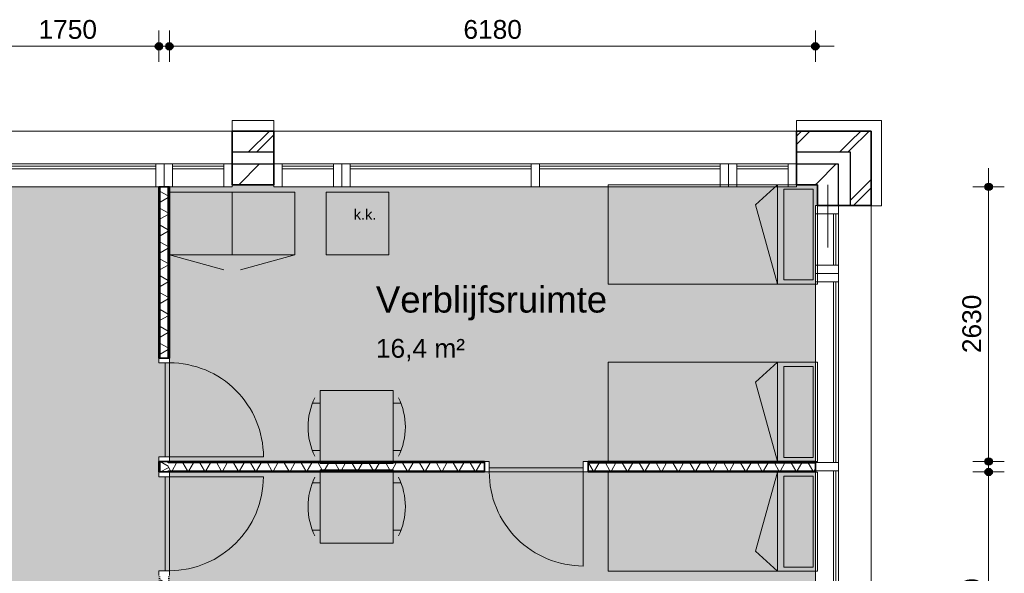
# Model space of a CAD drawing. Header units: millimetres. Extents: x 76115 to 117635, y -12665 to 37646.
# Tile 52 of 52: x 108216 to 117635, y 32346 to 37646. Entities that reach past the tile are written whole.
import ezdxf

# ---------------------------------------------------------------- set-up
doc = ezdxf.new("R2010")
doc.units = ezdxf.units.MM
doc.linetypes.add('Hidden', pattern=[4, 2, -2])
for name, color, linetype, lineweight in [('A-ANNO-DIMS', 211, 'Continuous', 9), ('A-ANNO-DIMS-100', 211, 'Continuous', 9), ('A-AREA-IDEN', 2, 'Continuous', 13), ('A-AREA-PATT', 32, 'Continuous', 9), ('A-DETL', 90, 'Continuous', 13), ('A-DOOR', 31, 'Continuous', 18), ('A-DOOR-FRAM', 31, 'Continuous', 13), ('A-GLAZ-CURT', 52, 'Continuous', 13), ('A-GLAZ-CWMG', 51, 'Continuous', 13), ('A-WALL', 113, 'Continuous', 18), ('A-WALL-PATT', 111, 'Continuous', 35), ('G-ANNO-TEXT', 231, 'Continuous', 9), ('I-WALL', 2, 'Continuous', 18)]:
    doc.layers.add(name, color=color, linetype=linetype, lineweight=lineweight)
doc.styles.add('Arial', font='arial.ttf', dxfattribs={"height": 180})
doc.styles.add('Arial_1', font='arial.ttf', dxfattribs={"height": 250})
doc.styles.add('Arial_2', font='arial.ttf', dxfattribs={"height": 100})
doc.dimstyles.new('1_8mm', dxfattribs={"dimscale": 304.8, "dimtxt": 183.646692, "dimasz": 0.918635, "dimexe": 0.492126, "dimexo": 0.0625, "dimgap": 0.059055, "dimtad": 1, "dimdec": 0, "dimrnd": 5, "dimzin": 0, "dimdsep": 46, "dimtxsty": 'Arial', "dimblk1": 'DOTSMALL', "dimblk2": 'DOTSMALL', "dimsah": 1, "dimcen": 0.09, "dimdle": 0.590551, "dimazin": 0, "dimtfac": 1, "dimtdec": 4, "dimtix": 1, "dimtmove": 0, "dimatfit": 3, "dimfxl": 0.492126, "dimfxlon": 1, "dimtvp": 1, "dimtolj": 1, "dimtzin": 0, "dimlwd": 13, "dimlwe": 13, "dimarcsym": 2})
pattern_1 = [(45, (0, 0), (-282.8427, 282.8427), []), (45, (0, 80), (-282.8427, 282.8427), [])]
pattern_2 = [(180, (109647.8, 25281.3), (3e-13, -200), []), (180, (109647.8, 25297.3), (3e-13, -200), []), (180, (109647.8, 25313.3), (3e-13, -200), []), (180, (109647.8, 25329.3), (3e-13, -200), [])]
pattern_3 = [(90, (112737.78, 33315.7), (-200, -7e-13), []), (90, (112753.78, 33315.7), (-200, -7e-13), []), (90, (112769.78, 33315.7), (-200, -7e-13), []), (90, (112785.78, 33315.7), (-200, -7e-13), [])]

# ---------------------------------------------------------------- blocks, each defined once
blk = doc.blocks.new('System Panel - glas_offset-35-7501420-plot_01')
at = {"layer": 'A-GLAZ-CURT'}
for p, q in [((865, 47.5), (-865, 47.5)), ((-865, 47.5), (-865, 22.5)), ((-865, 22.5), (865, 22.5)), ((865, 22.5), (865, 47.5))]:
    blk.add_line(p, q, dxfattribs=at)
blk = doc.blocks.new('Rectangular Mullion - 80x220-7501414-plot_01')
at = {"layer": 'A-GLAZ-CWMG'}
for p, q in [((86187.7, 36265.8), (87917.7, 36265.8)), ((86197.7, 36045.8), (87917.7, 36045.8))]:
    blk.add_line(p, q, dxfattribs=at)
blk = doc.blocks.new('Rectangular Mullion - 80x220-7501422-plot_01')
at = {"layer": 'A-GLAZ-CWMG'}
for p, q in [((0, 0), (-80, 0)), ((-80, 0), (-80, -220)), ((0, -220), (0, 0)), ((-80, -220), (0, -220))]:
    blk.add_line(p, q, dxfattribs=at)
blk = doc.blocks.new('System Panel - glas_offset-35-7501423-plot_01')
at = {"layer": 'A-GLAZ-CURT'}
for p, q in [((245, 47.5), (-245, 47.5)), ((-245, 47.5), (-245, 22.5)), ((-245, 22.5), (245, 22.5)), ((245, 22.5), (245, 47.5))]:
    blk.add_line(p, q, dxfattribs=at)
blk = doc.blocks.new('Rectangular Mullion - 80x220-7501419-plot_01')
at = {"layer": 'A-GLAZ-CWMG'}
for p, q in [((83727.6, 36265.8), (84217.7, 36265.8)), ((83727.6, 36045.8), (84217.7, 36045.8))]:
    blk.add_line(p, q, dxfattribs=at)
blk = doc.blocks.new('Rectangular Mullion - 80x220-7501424-plot_01')
at = {"layer": 'A-GLAZ-CWMG'}
for p, q in [((-80, 0), (0, 0)), ((-80, -220), (-80, 0)), ((0, 0), (0, -220)), ((0, -220), (-80, -220))]:
    blk.add_line(p, q, dxfattribs=at)
blk = doc.blocks.new('Rectangular Mullion - 80x220-7501425-plot_01')
at = {"layer": 'A-GLAZ-CWMG'}
for p, q in [((0, 0), (-80, 0)), ((-80, 0), (-80, -220)), ((0, -220), (0, 0)), ((-80, -220), (0, -220))]:
    blk.add_line(p, q, dxfattribs=at)
blk = doc.blocks.new('Rectangular Mullion - 80x220-V1-plot_01')
at = {"layer": 'A-GLAZ-CWMG'}
for p, q in [((80787.6, 36265.8), (82517.6, 36265.8)), ((80787.6, 36045.8), (82517.6, 36045.8))]:
    blk.add_line(p, q, dxfattribs=at)
blk = doc.blocks.new('Rectangular Mullion - 80x220-7501421-plot_01')
at = {"layer": 'A-GLAZ-CWMG'}
for p, q in [((-80, 0), (0, 0)), ((-80, -220), (-80, 0)), ((0, 0), (0, -220)), ((0, -220), (-80, -220))]:
    blk.add_line(p, q, dxfattribs=at)
blk = doc.blocks.new('Rectangular Mullion - 80x220-V2-plot_01')
at = {"layer": 'A-GLAZ-CWMG'}
for p, q in [((78977.6, 36265.8), (80707.6, 36265.8)), ((78977.6, 36045.8), (80707.6, 36045.8))]:
    blk.add_line(p, q, dxfattribs=at)
blk = doc.blocks.new('Rectangular Mullion - 80x220-7501417-plot_01')
at = {"layer": 'A-GLAZ-CWMG'}
for p, q in [((-40, 0), (40, 0)), ((-40, -220), (-40, 0)), ((40, 0), (40, -220)), ((40, -220), (-40, -220))]:
    blk.add_line(p, q, dxfattribs=at)
blk = doc.blocks.new('Rectangular Mullion - 80x220-7501416-plot_01')
at = {"layer": 'A-GLAZ-CWMG'}
for p, q in [((84377.7, 36265.8), (86107.7, 36265.8)), ((84377.7, 36045.8), (86097.7, 36045.8))]:
    blk.add_line(p, q, dxfattribs=at)
blk = doc.blocks.new('200_32_ISR_deur_binnen - dagmaat 0900x2300-7594412-plot_01')
at = {"layer": 'A-DOOR', "lineweight": 13}
blk.add_hatch(color=256, dxfattribs=at).paths.add_polyline_path([(-450, 10), (450, 10), (450, 50), (-450, 50)])
for p, q in [((-450, 50), (-450, 950)), ((-450, 50), (450, 50)), ((-450, 50), (-450, 10)), ((450, 50), (-450, 50)), ((-450, 10), (450, 10)), ((450, 10), (450, 50))]:
    blk.add_line(p, q, dxfattribs=at)
at = {"layer": 'A-DOOR', "linetype": 'Hidden', "lineweight": 13}
blk.add_line((-450, 10), (450, 10), dxfattribs=at)
at = {"layer": 'A-DOOR', "lineweight": 13}
blk.add_arc((-450, 50), 900, 360, 90, dxfattribs=at)
at = {"layer": 'A-DOOR-FRAM'}
for p, q in [((-450, 50), (-495, 50)), ((-450, -50), (-450, 50)), ((495, 50), (450, 50)), ((450, 50), (450, -50)), ((-495, -50), (-450, -50)), ((450, -50), (495, -50))]:
    blk.add_line(p, q, dxfattribs=at)
blk = doc.blocks.new('200_32_ISR_deur_binnen - dagmaat 0900x2300-7594411-plot_01')
at = {"layer": 'A-DOOR', "lineweight": 13}
blk.add_hatch(color=256, dxfattribs=at).paths.add_polyline_path([(450, -10), (-450, -10), (-450, -50), (450, -50)])
at = {"layer": 'A-DOOR', "linetype": 'Hidden', "lineweight": 13}
blk.add_line((-450, -10), (450, -10), dxfattribs=at)
at = {"layer": 'A-DOOR', "lineweight": 13}
for p, q in [((-450, -10), (450, -10)), ((-450, -50), (-450, -10)), ((-450, -50), (-450, -950)), ((-450, -50), (450, -50)), ((450, -50), (-450, -50)), ((450, -10), (450, -50))]:
    blk.add_line(p, q, dxfattribs=at)
blk.add_arc((-450, -50), 900, 270, 0, dxfattribs=at)
at = {"layer": 'A-DOOR-FRAM'}
for p, q in [((-495, 50), (-450, 50)), ((-450, 50), (-450, -50)), ((450, -50), (450, 50)), ((450, 50), (495, 50)), ((-450, -50), (-495, -50)), ((495, -50), (450, -50))]:
    blk.add_line(p, q, dxfattribs=at)
blk = doc.blocks.new('DIMBLOCK11-plot_01')
at = {"layer": 'A-ANNO-DIMS-100', "lineweight": 25}
h = blk.add_hatch(color=256, dxfattribs=at)
edge = h.paths.add_edge_path()
edge.add_arc((117485.4, 33315.7), 35, 0, 360)
h = blk.add_hatch(color=256, dxfattribs=at)
edge = h.paths.add_edge_path()
edge.add_arc((117485.4, 30715.7), 35, 0, 360)
at = {"layer": 'A-ANNO-DIMS-100', "lineweight": 13}
for p, q in [((117485.4, 33495.7), (117485.4, 30535.7)), ((117485.4, 33315.7), (117335.4, 33315.7)), ((117485.4, 33315.7), (117635.4, 33315.7)), ((117485.4, 30715.7), (117335.4, 30715.7)), ((117485.4, 30715.7), (117635.4, 30715.7))]:
    blk.add_line(p, q, dxfattribs=at)
at = {"layer": 'A-ANNO-DIMS-100', "lineweight": 25}
for centre in [(117485.4, 33315.7), (117485.4, 30715.7)]:
    blk.add_circle(centre, 35, dxfattribs=at)
at = {"layer": 'A-ANNO-DIMS-100', "color": 0, "lineweight": 13, "insert": (117233.7, 31738.8), "char_height": 180, "width": 664.518, "attachment_point": 1, "rotation": 90, "line_spacing_factor": 0.941778, "style": 'Arial'}
blk.add_mtext('2600', dxfattribs=at)
blk = doc.blocks.new('_DotSmall')
at = {"color": 0, "linetype": 'ByBlock', "const_width": 0.5}
blk.add_lwpolyline([(-0.0625, 0, 1), (0.0625, 0, 1)], format="xyb", close=True, dxfattribs=at)
blk = doc.blocks.new('DIMBLOCK12-plot_01')
at = {"layer": 'A-ANNO-DIMS-100', "lineweight": 25}
h = blk.add_hatch(color=256, dxfattribs=at)
edge = h.paths.add_edge_path()
edge.add_arc((117485.4, 36045.8), 35, 0, 360)
h = blk.add_hatch(color=256, dxfattribs=at)
edge = h.paths.add_edge_path()
edge.add_arc((117485.4, 33415.7), 35, 0, 360)
at = {"layer": 'A-ANNO-DIMS-100', "lineweight": 13}
for p, q in [((117485.4, 33235.7), (117485.4, 36225.8)), ((117485.4, 36045.8), (117335.4, 36045.8)), ((117485.4, 36045.8), (117635.4, 36045.8)), ((117485.4, 33415.7), (117335.4, 33415.7)), ((117485.4, 33415.7), (117635.4, 33415.7))]:
    blk.add_line(p, q, dxfattribs=at)
at = {"layer": 'A-ANNO-DIMS-100', "lineweight": 25}
for centre in [(117485.4, 36045.8), (117485.4, 33415.7)]:
    blk.add_circle(centre, 35, dxfattribs=at)
at = {"layer": 'A-ANNO-DIMS-100', "color": 0, "lineweight": 13, "insert": (117233.7, 34453.9), "char_height": 180, "width": 664.518, "attachment_point": 1, "rotation": 90, "line_spacing_factor": 0.941778, "style": 'Arial'}
blk.add_mtext('2630', dxfattribs=at)
blk = doc.blocks.new('DIMBLOCK15-plot_01')
at = {"layer": 'A-ANNO-DIMS-100', "lineweight": 25}
h = blk.add_hatch(color=256, dxfattribs=at)
edge = h.paths.add_edge_path()
edge.add_arc((107797.8, 37391.1), 35, 0, 360)
h = blk.add_hatch(color=256, dxfattribs=at)
edge = h.paths.add_edge_path()
edge.add_arc((109547.8, 37391.1), 35, 0, 360)
at = {"layer": 'A-ANNO-DIMS-100', "lineweight": 13}
for p, q in [((107797.8, 37391.1), (107797.8, 37541.1)), ((109547.8, 37391.1), (109547.8, 37541.1)), ((107617.8, 37391.1), (109727.8, 37391.1)), ((107797.8, 37391.1), (107797.8, 37241.1)), ((109547.8, 37391.1), (109547.8, 37241.1))]:
    blk.add_line(p, q, dxfattribs=at)
at = {"layer": 'A-ANNO-DIMS-100', "lineweight": 25}
for centre in [(107797.8, 37391.1), (109547.8, 37391.1)]:
    blk.add_circle(centre, 35, dxfattribs=at)
at = {"layer": 'A-ANNO-DIMS-100', "color": 0, "lineweight": 13, "insert": (108395.9, 37642.8), "char_height": 180, "width": 664.518, "attachment_point": 1, "line_spacing_factor": 0.941778, "style": 'Arial'}
blk.add_mtext('1750', dxfattribs=at)
blk = doc.blocks.new('DIMBLOCK16-plot_01')
at = {"layer": 'A-ANNO-DIMS-100', "lineweight": 25}
h = blk.add_hatch(color=256, dxfattribs=at)
edge = h.paths.add_edge_path()
edge.add_arc((109647.8, 37391.1), 35, 0, 360)
h = blk.add_hatch(color=256, dxfattribs=at)
edge = h.paths.add_edge_path()
edge.add_arc((115827.7, 37391.1), 35, 0, 360)
at = {"layer": 'A-ANNO-DIMS-100', "lineweight": 13}
for p, q in [((109647.8, 37391.1), (109647.8, 37541.1)), ((115827.7, 37391.1), (115827.7, 37541.1)), ((109467.8, 37391.1), (116007.7, 37391.1)), ((109647.8, 37391.1), (109647.8, 37241.1)), ((115827.7, 37391.1), (115827.7, 37241.1))]:
    blk.add_line(p, q, dxfattribs=at)
at = {"layer": 'A-ANNO-DIMS-100', "lineweight": 25}
for centre in [(109647.8, 37391.1), (115827.7, 37391.1)]:
    blk.add_circle(centre, 35, dxfattribs=at)
at = {"layer": 'A-ANNO-DIMS-100', "color": 0, "lineweight": 13, "insert": (112460.9, 37642.8), "char_height": 180, "width": 664.518, "attachment_point": 1, "line_spacing_factor": 0.941778, "style": 'Arial'}
blk.add_mtext('6180', dxfattribs=at)

msp = doc.modelspace()

# ---------------------------------------------------------------- hatches: boundary and pattern name
at = {"layer": 'A-AREA-PATT'}
h = msp.add_hatch(color=9, dxfattribs=at)
h.paths.add_polyline_path([(104851.7, 3666.6), (104996.7, 3666.6), (104996.7, 5370.5), (105046.7, 5370.5), (105046.7, 6270.5), (104996.7, 6270.5), (104996.7, 6460.5), (105046.7, 6460.5), (105046.7, 7360.5), (104996.7, 7360.5), (104996.7, 10770.6), (105046.7, 10770.6), (105046.7, 11670.6), (104996.7, 11670.6), (104996.7, 11860.6), (105046.7, 11860.6), (105046.7, 12760.6), (104996.7, 12760.6), (104996.7, 14516.8), (109547.8, 14516.8), (109547.8, 16170.6), (109597.8, 16170.6), (109597.8, 17070.6), (109547.8, 17070.6), (109547.8, 17260.6), (109597.8, 17260.6), (109597.8, 18160.6), (109547.8, 18160.6), (109547.8, 21570.6), (109597.8, 21570.6), (109597.8, 22470.6), (109547.8, 22470.6), (109547.8, 22660.6), (109597.8, 22660.6), (109597.8, 23560.6), (109547.8, 23560.6), (109547.8, 26970.7), (109597.8, 26970.7), (109597.8, 27870.7), (109547.8, 27870.7), (109547.8, 28060.7), (109597.8, 28060.7), (109597.8, 28960.7), (109547.8, 28960.7), (109547.8, 32370.7), (109597.8, 32370.7), (109597.8, 33270.7), (109547.8, 33270.7), (109547.8, 33460.7), (109597.8, 33460.7), (109597.8, 34360.7), (109547.8, 34360.7), (109547.8, 36045.8), (107797.8, 36045.8), (107797.8, 30115.8), (106042.8, 30115.8), (106042.8, 30165.8), (105142.8, 30165.8), (105142.8, 30115.8), (104952.8, 30115.8), (104952.8, 30165.8), (104052.8, 30165.8), (104052.8, 30115.8), (100642.7, 30115.8), (100642.7, 30165.8), (99742.7, 30165.8), (99742.7, 30115.8), (99552.7, 30115.8), (99552.7, 30165.8), (98652.7, 30165.8), (98652.7, 30115.8), (95242.7, 30115.8), (95242.7, 30165.8), (94342.7, 30165.8), (94342.7, 30115.8), (94152.7, 30115.8), (94152.7, 30165.8), (93252.7, 30165.8), (93252.7, 30115.8), (89842.7, 30115.8), (89842.7, 30165.8), (88942.7, 30165.8), (88942.7, 30115.8), (88752.7, 30115.8), (88752.7, 30165.8), (87852.7, 30165.8), (87852.7, 30115.8), (86097.7, 30115.8), (86097.7, 36045.8), (84347.7, 36045.8), (84347.7, 34360.8), (84297.7, 34360.8), (84297.7, 33460.8), (84347.7, 33460.8), (84347.7, 33270.8), (84297.7, 33270.8), (84297.7, 32370.8), (84347.7, 32370.8), (84347.7, 28960.8), (84297.7, 28960.8), (84297.7, 28060.8), (84347.7, 28060.8), (84347.7, 27870.8), (84297.7, 27870.8), (84297.7, 26970.8), (84347.7, 26970.8), (84347.7, 23560.7), (84297.7, 23560.7), (84297.7, 22660.7), (84347.7, 22660.7), (84347.7, 22470.7), (84297.7, 22470.7), (84297.7, 21570.7), (84347.7, 21570.7), (84347.7, 18160.7), (84297.7, 18160.7), (84297.7, 17260.7), (84347.7, 17260.7), (84347.7, 17070.7), (84297.7, 17070.7), (84297.7, 16170.7), (84347.7, 16170.7), (84347.7, 12760.7), (84297.7, 12760.7), (84297.7, 11860.7), (84347.7, 11860.7), (84347.7, 11670.7), (84297.7, 11670.7), (84297.7, 10770.7), (84347.7, 10770.7), (84347.7, 7360.6), (84297.7, 7360.6), (84297.7, 6460.6), (84347.7, 6460.6), (84347.7, 6270.6), (84297.7, 6270.6), (84297.7, 5370.6), (84347.7, 5370.6), (84347.7, 3685.6), (86107.7, 3685.6), (86107.7, 5265.6), (86157.7, 5265.6), (86157.7, 6165.6), (86107.7, 6165.6), (86107.7, 6265.6), (85847.4, 6265.6), (85847.4, 14015.7), (94347.7, 14015.7), (94347.7, 12810.7), (94297.7, 12810.7), (94297.7, 11910.7), (94347.7, 11910.7), (94347.7, 10065.7), (96777.8, 10065.7), (96777.8, 10665.7), (96827.8, 10665.7), (96827.8, 11565.7), (96777.8, 11565.7), (96777.8, 14015.7), (100677.8, 14015.7), (100677.8, 6265.6), (99847.7, 6265.6), (99847.7, 3685.6), (100417.7, 3685.6), (100417.8, 3685.6), (104847.8, 3685.6), (104847.8, 3666.6)])
h.paths.add_polyline_path([(99797.7, 4065.6), (99807.7, 4065.6), (99807.7, 5865.6), (99797.7, 5865.6), (99797.7, 4460.5)])
h.paths.add_polyline_path([(85887.4, 6410.6), (85897.4, 6410.6), (85897.4, 7310.6), (85887.4, 7309.8)])
h.paths.add_polyline_path([(95192.7, 9965.7), (95992.7, 9965.7), (95992.7, 10025.7), (94392.7, 10025.7), (94392.7, 9965.7)])
h.paths.add_polyline_path([(102647.6, 11465.4), (102047.6, 11465.4), (102047.6, 12065.4), (102647.6, 12065.4), (102647.6, 11583.8)])
h.paths.add_polyline_path([(99177.8, 13965.7), (99177.8, 13975.7), (98277.8, 13975.7), (98277.8, 13965.7)])
h.paths.add_polyline_path([(86947.4, 13965.7), (86947.4, 13975.7), (86047.4, 13975.7), (86047.4, 13965.7), (86447.4, 13965.7)])
h.paths.add_polyline_path([(100479.8, 15865.8), (100089.8, 15865.8), (100089.8, 15915.8), (99189.8, 15915.8), (99189.8, 15865.8), (96379.8, 15865.8), (96379.8, 15915.8), (95479.8, 15915.8), (95479.8, 15865.8), (94769.8, 15865.8), (94769.8, 15915.8), (93869.8, 15915.8), (93869.8, 15865.8), (93204.8, 15865.8), (93204.8, 15915.8), (92304.8, 15915.8), (92304.8, 15865.8), (91639.8, 15865.8), (91639.8, 15915.8), (90739.8, 15915.8), (90739.8, 15865.8), (90074.8, 15865.8), (90074.8, 15915.8), (89174.8, 15915.8), (89174.8, 15865.8), (88509.8, 15865.8), (88509.8, 15915.8), (87609.8, 15915.8), (87609.8, 15865.8), (86947.4, 15865.8), (86947.4, 15915.8), (86047.4, 15915.8), (86047.4, 15865.8), (85847.4, 15865.8), (85847.4, 23365.8), (86047.4, 23365.8), (86047.4, 23315.8), (86947.4, 23315.8), (86947.4, 23365.8), (87609.8, 23365.8), (87609.8, 23315.8), (88509.8, 23315.8), (88509.8, 23365.8), (89174.8, 23365.8), (89174.8, 23315.8), (90074.8, 23315.8), (90074.8, 23365.8), (90739.8, 23365.8), (90739.8, 23315.8), (91639.8, 23315.8), (91639.8, 23365.8), (92304.8, 23365.8), (92304.8, 23315.8), (93204.8, 23315.8), (93204.8, 23365.8), (93869.8, 23365.8), (93869.8, 23315.8), (94769.8, 23315.8), (94769.8, 23365.8), (95479.8, 23365.8), (95479.8, 23315.8), (96379.8, 23315.8), (96379.8, 23365.8), (99189.8, 23365.8), (99189.8, 23315.8), (100089.8, 23315.8), (100089.8, 23365.8), (100479.8, 23365.8), (100479.8, 23315.8), (101379.8, 23315.8), (101379.8, 23365.8), (104189.8, 23365.8), (104189.8, 23315.8), (105089.8, 23315.8), (105089.8, 23365.8), (105334.8, 23365.8), (105334.8, 15865.8), (105089.8, 15865.8), (105089.8, 15915.8), (104189.8, 15915.8), (104189.8, 15865.8), (101379.8, 15865.8), (101379.8, 15915.8), (100479.8, 15915.8), (100479.8, 15878.3)])
h.paths.add_polyline_path([(85897.4, 24961.5), (85847.4, 24961.5), (85847.4, 25561.5), (85948.2, 25561.5), (85948.2, 28065.8), (88547.4, 28065.8), (88547.4, 28265.6), (89147.4, 28265.6), (89147.4, 28065.8), (105497.8, 28065.8), (105497.8, 25165.7), (86447.4, 25165.7), (86447.4, 24961.5)])
h.paths.add_polyline_path([(99746.3, 25205.7), (99785.4, 25205.7), (99785.4, 25265.7), (99010.4, 25265.7), (99010.4, 25205.7)])
h.paths.add_polyline_path([(100647.9, 25205.7), (101547.9, 25205.7), (101547.9, 25265.7), (100647.9, 25265.7)])
h.paths.add_polyline_path([(95284.8, 25205.7), (95935.2, 25205.7), (95935.2, 25265.7), (95160.2, 25265.7), (95160.2, 25205.7)])
h.paths.add_polyline_path([(101547.9, 27965.8), (101547.9, 28025.8), (100647.9, 28025.8), (100647.9, 27965.8), (101533.2, 27965.8)])
h.paths.add_polyline_path([(93619.7, 28015.8), (93747.2, 28015.8), (93747.2, 28025.8), (92847.2, 28025.8), (92847.2, 28015.8)])
h.paths.add_polyline_path([(90097.3, 28015.8), (90096.7, 28025.8), (89197.3, 28025.8), (89197.3, 28015.8), (89535.4, 28015.8)])
h.paths.add_polyline_path([(87048.2, 28015.8), (87048.2, 28025.8), (86148.2, 28025.8), (86148.2, 28015.8)])
h = msp.add_hatch(color=9, dxfattribs=at)
h.paths.add_polyline_path([(113607.8, 33365.7), (113607.8, 33415.7), (115827.7, 33415.7), (115827.7, 35865.7), (115846.9, 35865.7), (115846.9, 36064.8), (115647.8, 36064.8), (115647.8, 36045.8), (110647.8, 36045.8), (110647.8, 36064.8), (110247.8, 36064.8), (110247.8, 36045.8), (109647.8, 36045.8), (109647.8, 33415.7), (112707.8, 33415.7), (112707.8, 33365.7)])
h.paths.add_polyline_path([(109607.8, 33460.7), (109607.8, 34360.7), (109597.8, 34360.7), (109597.8, 33460.7)])
h = msp.add_hatch(color=9, dxfattribs=at)
h.paths.add_polyline_path([(115827.7, 30715.7), (115846.9, 30715.7), (115846.9, 30865.7), (115827.7, 30865.7), (115827.7, 33315.7), (109647.8, 33315.7), (109647.8, 30715.7), (110247.8, 30715.7), (110247.8, 30865.7), (110647.8, 30865.7), (110647.8, 30715.7), (114740.2, 30715.7)])
h.paths.add_polyline_path([(109607.8, 32370.7), (109607.8, 33270.7), (109597.8, 33270.7), (109597.8, 32370.7)])
h.paths.add_polyline_path([(112707.8, 33355.7), (113607.8, 33355.7), (113607.8, 33365.7), (112707.8, 33365.7)])
at = {"layer": 'A-WALL-PATT', "lineweight": 9}
h = msp.add_hatch(dxfattribs=at)
h.set_pattern_fill('FP_1', color=256, style=0, pattern_type=2)
h.set_pattern_definition(pattern_1)
h.paths.add_polyline_path([(115647.8, 36379.8), (116161.9, 36379.8), (116161.9, 36579.8), (115647.8, 36579.8)])
h.paths.add_polyline_path([(110647.8, 36379.8), (110647.8, 36579.8), (110247.8, 36579.8), (110247.8, 36379.8)])
h.paths.add_polyline_path([(104847.8, 36379.8), (105247.8, 36379.8), (105247.8, 36579.8), (104847.8, 36579.8)])
h.paths.add_polyline_path([(99447.7, 36379.8), (99847.7, 36379.8), (99847.7, 36579.8), (99447.7, 36579.8)])
h.paths.add_polyline_path([(94447.7, 36379.8), (94447.7, 36579.8), (94047.7, 36579.8), (94047.7, 36379.8)])
h.paths.add_polyline_path([(89047.7, 36379.8), (89047.7, 36579.8), (88647.7, 36579.8), (88647.7, 36379.8)])
h.paths.add_polyline_path([(83647.6, 36379.8), (83647.6, 36579.8), (83247.6, 36579.8), (83247.6, 36379.8)])
h.paths.add_polyline_path([(78247.6, 36379.8), (78247.6, 36579.8), (77533.6, 36579.8), (77533.6, 36379.8), (77733.6, 36379.8)])
h = msp.add_hatch(dxfattribs=at)
h.set_pattern_fill('FP_1', color=256, style=0, pattern_type=2)
h.set_pattern_definition(pattern_1)
h.paths.add_polyline_path([(116361.9, 14151.8), (116361.9, 14665.6), (116161.9, 14665.6), (116161.9, 14151.8)])
h.paths.add_polyline_path([(116361.9, 19665.6), (116361.9, 20065.6), (116161.9, 20065.6), (116161.9, 19665.6)])
h.paths.add_polyline_path([(116161.9, 25065.7), (116361.9, 25065.7), (116361.9, 25465.7), (116161.9, 25465.7)])
h.paths.add_polyline_path([(116161.9, 30465.7), (116361.9, 30465.7), (116361.9, 30865.7), (116161.9, 30865.7)])
h.paths.add_polyline_path([(116361.9, 35865.7), (116361.9, 36579.8), (116161.9, 36579.8), (116161.9, 35865.7)])
h = msp.add_hatch(dxfattribs=at)
h.set_pattern_fill('FP_2', color=256, angle=45, style=0, pattern_type=2)
h.set_pattern_definition([(45, (0, 0), (-212.132, 212.132), [])])
h.paths.add_polyline_path([(115846.9, 36064.8), (115846.9, 36264.8), (115647.8, 36264.8), (115647.8, 36064.8)])
h.paths.add_polyline_path([(110647.8, 36064.8), (110647.8, 36264.8), (110247.8, 36264.8), (110247.8, 36064.8)])
h.paths.add_polyline_path([(105097.8, 36064.8), (105247.8, 36064.8), (105247.8, 36264.8), (104847.8, 36264.8), (104847.8, 36064.8), (105085.3, 36064.8)])
h.paths.add_polyline_path([(99597.7, 36064.8), (99847.7, 36064.8), (99847.7, 36264.8), (99447.7, 36264.8), (99447.7, 36064.8)])
h.paths.add_polyline_path([(94210.2, 36064.8), (94447.7, 36064.8), (94447.7, 36264.8), (94047.7, 36264.8), (94047.7, 36064.8), (94197.7, 36064.8)])
h.paths.add_polyline_path([(88797.7, 36064.8), (89047.7, 36064.8), (89047.7, 36264.8), (88647.7, 36264.8), (88647.7, 36064.8)])
h.paths.add_polyline_path([(83647.6, 36064.8), (83647.6, 36264.8), (83247.6, 36264.8), (83247.6, 36064.8)])
h.paths.add_polyline_path([(78247.6, 36064.8), (78247.6, 36264.8), (77848.6, 36264.8), (77848.6, 36064.8), (78048.6, 36064.8)])
h = msp.add_hatch(dxfattribs=at)
h.set_pattern_fill('FP_2', color=256, angle=45, style=0, pattern_type=2)
h.set_pattern_definition([(45, (0, 0), (-212.132, 212.132), [])])
h.paths.add_polyline_path([(116046.9, 14466.8), (116046.9, 14665.6), (115846.9, 14665.6), (115846.9, 14466.8)])
h.paths.add_polyline_path([(115846.9, 19665.6), (116046.9, 19665.6), (116046.9, 20065.6), (115846.9, 20065.6)])
h.paths.add_polyline_path([(116046.9, 25065.7), (116046.9, 25465.7), (115846.9, 25465.7), (115846.9, 25065.7)])
h.paths.add_polyline_path([(115846.9, 30465.7), (116046.9, 30465.7), (116046.9, 30865.7), (115846.9, 30865.7), (115846.9, 30615.7)])
h.paths.add_polyline_path([(116046.9, 35865.7), (116046.9, 36264.8), (115846.9, 36264.8), (115846.9, 35865.7)])
h = msp.add_hatch(dxfattribs=at)
h.set_pattern_fill('FP_27', color=256, angle=90, style=0, pattern_type=2)
h.set_pattern_definition(pattern_2)
h.paths.add_polyline_path([(109560.3, 14516.8), (109560.3, 16125.6), (109547.8, 16125.6), (109547.8, 14516.8)])
h.paths.add_polyline_path([(109560.3, 17115.6), (109560.3, 17215.6), (109547.8, 17215.6), (109547.8, 17115.6)])
h.paths.add_polyline_path([(109547.8, 18205.6), (109560.3, 18205.6), (109560.3, 21525.6), (109547.8, 21525.6), (109547.8, 20131.8)])
h.paths.add_polyline_path([(109560.3, 22515.6), (109560.3, 22615.6), (109547.8, 22615.6), (109547.8, 22515.6)])
h.paths.add_polyline_path([(109547.8, 23605.6), (109560.3, 23605.6), (109560.3, 26925.7), (109547.8, 26925.7), (109547.8, 25830.4)])
h.paths.add_polyline_path([(109560.3, 27915.7), (109560.3, 28015.7), (109547.8, 28015.7), (109547.8, 27915.7)])
h.paths.add_polyline_path([(109560.3, 29005.7), (109560.3, 32325.7), (109547.8, 32325.7), (109547.8, 29005.7)])
h.paths.add_polyline_path([(109560.3, 33315.7), (109560.3, 33415.7), (109547.8, 33415.7), (109547.8, 33315.7)])
h.paths.add_polyline_path([(109547.8, 34405.7), (109560.3, 34405.7), (109560.3, 36045.8), (109547.8, 36045.8)])
h = msp.add_hatch(dxfattribs=at)
h.set_pattern_fill('FP_28', color=256, angle=60, style=0, pattern_type=2)
h.set_pattern_definition([(150, (109647.81, 25281.3), (-70, -121.2436), []), (210, (109647.81, 25281.3), (70, -121.2436), [])])
h.paths.add_polyline_path([(109635.3, 14516.8), (109635.3, 16125.6), (109560.3, 16125.6), (109560.3, 14516.8)])
h.paths.add_polyline_path([(109560.3, 17115.6), (109635.3, 17115.6), (109635.3, 17215.6), (109560.3, 17215.6)])
h.paths.add_polyline_path([(109635.3, 18205.6), (109635.3, 21525.6), (109560.3, 21525.6), (109560.3, 18205.6)])
h.paths.add_polyline_path([(109560.3, 22515.6), (109635.3, 22515.6), (109635.3, 22615.6), (109560.3, 22615.6)])
h.paths.add_polyline_path([(109635.3, 23605.6), (109635.3, 26925.7), (109560.3, 26925.7), (109560.3, 23605.6)])
h.paths.add_polyline_path([(109635.3, 27915.7), (109635.3, 28015.7), (109560.3, 28015.7), (109560.3, 27915.7)])
h.paths.add_polyline_path([(109560.3, 29005.7), (109635.3, 29005.7), (109635.3, 32325.7), (109560.3, 32325.7), (109560.3, 31529)])
h.paths.add_polyline_path([(109560.3, 33315.7), (109635.3, 33315.7), (109635.3, 33415.7), (109560.3, 33415.7)])
h.paths.add_polyline_path([(109635.3, 34405.7), (109635.3, 36045.8), (109560.3, 36045.8), (109560.3, 34405.7)])
h = msp.add_hatch(dxfattribs=at)
h.set_pattern_fill('FP_27', color=256, angle=90, style=0, pattern_type=2)
h.set_pattern_definition(pattern_2)
h.paths.add_polyline_path([(109635.3, 14516.8), (109647.8, 14516.8), (109647.8, 16125.6), (109635.3, 16125.6), (109635.3, 15857.8)])
h.paths.add_polyline_path([(109647.8, 17115.6), (109647.8, 17128.1), (109635.3, 17128.1), (109635.3, 17115.6)])
h.paths.add_polyline_path([(109635.3, 17203.1), (109647.8, 17203.1), (109647.8, 17215.6), (109635.3, 17215.6)])
h.paths.add_polyline_path([(109635.3, 18205.6), (109647.8, 18205.6), (109647.8, 19828.1), (109635.3, 19828.1)])
h.paths.add_polyline_path([(109647.8, 19903.1), (109647.8, 21525.6), (109635.3, 21525.6), (109635.3, 19903.1)])
h.paths.add_polyline_path([(109647.8, 22515.6), (109647.8, 22528.1), (109635.3, 22528.1), (109635.3, 22515.6)])
h.paths.add_polyline_path([(109635.3, 22603.1), (109647.8, 22603.1), (109647.8, 22615.6), (109635.3, 22615.6)])
h.paths.add_polyline_path([(109635.3, 23605.6), (109647.8, 23605.6), (109647.8, 25228.2), (109635.3, 25228.2)])
h.paths.add_polyline_path([(109647.8, 25303.2), (109647.8, 26925.7), (109635.3, 26925.7), (109635.3, 25303.2)])
h.paths.add_polyline_path([(109647.8, 27915.7), (109647.8, 27928.2), (109635.3, 27928.2), (109635.3, 27915.7)])
h.paths.add_polyline_path([(109647.8, 28003.2), (109647.8, 28015.7), (109635.3, 28015.7), (109635.3, 28003.2)])
h.paths.add_polyline_path([(109635.3, 29005.7), (109647.8, 29005.7), (109647.8, 30628.2), (109635.3, 30628.2)])
h.paths.add_polyline_path([(109647.8, 30703.2), (109647.8, 32325.7), (109635.3, 32325.7), (109635.3, 30703.2)])
h.paths.add_polyline_path([(109647.8, 33315.7), (109647.8, 33328.2), (109635.3, 33328.2), (109635.3, 33315.7)])
h.paths.add_polyline_path([(109647.8, 33403.2), (109647.8, 33415.7), (109635.3, 33415.7), (109635.3, 33403.2)])
h.paths.add_polyline_path([(109647.8, 34405.7), (109647.8, 36045.8), (109635.3, 36045.8), (109635.3, 34405.7)])
h = msp.add_hatch(dxfattribs=at)
h.set_pattern_fill('FP_38', color=256, angle=60, style=0, pattern_type=2)
h.set_pattern_definition([(60, (112737.78, 33315.7), (-121.2436, 70), []), (120, (112737.78, 33315.7), (-121.2436, -70), [])])
h.paths.add_polyline_path([(115827.7, 33328.2), (115827.7, 33403.2), (113652.8, 33403.2), (113652.8, 33328.2), (114041.5, 33328.2)])
h.paths.add_polyline_path([(112662.8, 33328.2), (112662.8, 33403.2), (109635.3, 33403.2), (109635.3, 33328.2), (109957.2, 33328.2)])
h = msp.add_hatch(dxfattribs=at)
h.set_pattern_fill('FP_37', color=256, angle=90, style=0, pattern_type=2)
h.set_pattern_definition(pattern_3)
h.paths.add_polyline_path([(115827.7, 33403.2), (115827.7, 33415.7), (113652.8, 33415.7), (113652.8, 33403.2), (114041.5, 33403.2)])
h.paths.add_polyline_path([(112662.8, 33403.2), (112662.8, 33415.7), (109647.8, 33415.7), (109647.8, 33403.2), (109957.2, 33403.2)])
h = msp.add_hatch(dxfattribs=at)
h.set_pattern_fill('FP_37', color=256, angle=90, style=0, pattern_type=2)
h.set_pattern_definition(pattern_3)
h.paths.add_polyline_path([(115827.7, 33315.7), (115827.7, 33328.2), (113652.8, 33328.2), (113652.8, 33315.7), (114041.5, 33315.7)])
h.paths.add_polyline_path([(112662.8, 33315.7), (112662.8, 33328.2), (109647.8, 33328.2), (109647.8, 33315.7), (109957.2, 33315.7)])

# ---------------------------------------------------------------- linework, layer by layer
at = {"layer": 'A-DETL'}
for p, q in [((109647.8, 35995.8), (110247.8, 35995.8)), ((109647.8, 35995.8), (109647.8, 35395.8)), ((110247.8, 35995.8), (110247.8, 35395.8)), ((110247.8, 35995.8), (110847.8, 35995.8)), ((110847.8, 35995.8), (110847.8, 35395.8)), ((111147.8, 35995.8), (111147.8, 35395.8)), ((111747.8, 35995.8), (111147.8, 35995.8)), ((111747.8, 35395.8), (111747.8, 35995.8)), ((115946.9, 36064.8), (115946.9, 35464.8)), ((110247.8, 35395.8), (109647.8, 35395.8)), ((109647.8, 35395.8), (110167.9, 35250.7)), ((110847.8, 35395.8), (110247.8, 35395.8)), ((110847.8, 35395.8), (110327.7, 35250.7)), ((111147.8, 35395.8), (111747.8, 35395.8)), ((111089.8, 33395.8), (111089.8, 34095.8)), ((111089.8, 34095.8), (111789.8, 34095.8)), ((111789.8, 34095.8), (111789.8, 33395.8)), ((111016.4, 33973.1), (111089.8, 33973.1)), ((111863.2, 33973.1), (111789.8, 33973.1)), ((111016.4, 33520.6), (111089.8, 33520.6)), ((111863.2, 33520.6), (111789.8, 33520.6)), ((111789.8, 33395.8), (111089.8, 33395.8)), ((111789.8, 33335.6), (111089.8, 33335.6)), ((111089.8, 33335.6), (111089.8, 32635.6)), ((111789.8, 32635.6), (111789.8, 33335.6)), ((111016.4, 33210.8), (111089.8, 33210.8)), ((111863.2, 33210.8), (111789.8, 33210.8)), ((111016.4, 32758.3), (111089.8, 32758.3)), ((111863.2, 32758.3), (111789.8, 32758.3)), ((111089.8, 32635.6), (111789.8, 32635.6))]:
    msp.add_line(p, q, dxfattribs=at)
at = {"layer": 'A-DETL', "lineweight": 9}
for p, q in [((115846.8, 36064.8), (113846.8, 36064.8)), ((113846.8, 36064.8), (113846.8, 35114.8)), ((115466.8, 36064.8), (115255, 35874.1)), ((115466.8, 35114.8), (115466.8, 36064.8)), ((115526.8, 35154.8), (115526.8, 36024.8)), ((115526.8, 36024.8), (115806.8, 36024.8)), ((115806.8, 36024.8), (115806.8, 35154.8)), ((115846.8, 36064.8), (115846.8, 35114.8)), ((115255, 35874.1), (115466.8, 35114.8)), ((115806.8, 35154.8), (115526.8, 35154.8)), ((113846.8, 35114.8), (115846.8, 35114.8)), ((115846.8, 34365.8), (113846.8, 34365.8)), ((113846.8, 34365.8), (113846.8, 33415.8)), ((115466.8, 34365.8), (115255, 34175.1)), ((115466.8, 33415.8), (115466.8, 34365.8)), ((115526.8, 33455.8), (115526.8, 34325.8)), ((115526.8, 34325.8), (115806.8, 34325.8)), ((115806.8, 34325.8), (115806.8, 33455.8)), ((115846.8, 34365.8), (115846.8, 33415.8)), ((115255, 34175.1), (115466.8, 33415.8)), ((115806.8, 33455.8), (115526.8, 33455.8)), ((113846.8, 33415.8), (115846.8, 33415.8)), ((113846.8, 32365.6), (113846.8, 33315.6)), ((113846.8, 33315.6), (115846.8, 33315.6)), ((115255, 32556.3), (115466.8, 33315.6)), ((115466.8, 33315.6), (115466.8, 32365.6)), ((115806.8, 33275.6), (115526.8, 33275.6)), ((115526.8, 33275.6), (115526.8, 32405.6)), ((115806.8, 32405.6), (115806.8, 33275.6)), ((115846.8, 32365.6), (115846.8, 33315.6)), ((115466.8, 32365.6), (115255, 32556.3)), ((115526.8, 32405.6), (115806.8, 32405.6)), ((115846.8, 32365.6), (113846.8, 32365.6))]:
    msp.add_line(p, q, dxfattribs=at)
at = {"layer": 'A-DETL'}
for centre, start, end in [((111599.7, 33746.9), 153.41048, 206.58952), ((111279.9, 33746.9), 333.41048, 26.58952), ((111599.7, 32984.6), 153.41048, 206.58952), ((111279.9, 32984.6), 333.41048, 26.58952)]:
    msp.add_arc(centre, 625.6, start, end, dxfattribs=at)
at = {"layer": 'A-WALL'}
for p, q in [((110247.8, 36679.4), (110647.8, 36679.4)), ((110247.8, 36679.4), (110247.8, 36579.8)), ((110647.8, 36579.8), (110647.8, 36679.4)), ((115647.8, 36679.4), (116461.3, 36679.4)), ((115647.8, 36679.4), (115647.8, 36579.8)), ((116461.3, 35865.4), (116461.3, 36679.4)), ((105247.8, 36579.8), (110247.8, 36579.8)), ((110647.8, 36579.8), (115647.8, 36579.8)), ((116361.9, 35865.7), (116361.9, 30865.7)), ((116361.9, 35865.4), (116461.3, 35865.4))]:
    msp.add_line(p, q, dxfattribs=at)
at = {"layer": 'A-WALL', "lineweight": 35}
for p, q in [((110647.8, 36579.8), (110247.8, 36579.8)), ((110247.8, 36579.8), (110247.8, 36064.8)), ((110647.8, 36064.8), (110647.8, 36579.8)), ((116361.9, 36579.8), (115647.8, 36579.8)), ((115647.8, 36579.8), (115647.8, 36064.8)), ((116361.9, 35865.7), (116361.9, 36579.8)), ((110247.8, 36064.8), (110647.8, 36064.8)), ((115647.8, 36064.8), (115846.9, 36064.8)), ((115846.9, 36064.8), (115846.9, 35865.7)), ((115846.9, 35865.7), (116361.9, 35865.7))]:
    msp.add_line(p, q, dxfattribs=at)
at = {"layer": 'A-WALL', "lineweight": 25}
for p, q in [((110247.8, 36379.8), (110647.8, 36379.8)), ((115647.8, 36379.8), (116161.9, 36379.8)), ((116161.9, 36379.8), (116161.9, 35865.7)), ((110247.8, 36264.8), (110647.8, 36264.8)), ((115647.8, 36264.8), (116046.9, 36264.8)), ((116046.9, 36264.8), (116046.9, 35865.7)), ((109560.3, 34405.7), (109560.3, 36045.8)), ((109635.3, 34405.7), (109635.3, 36045.8)), ((109560.3, 33315.7), (109560.3, 33415.7)), ((109635.3, 33403.2), (109635.3, 33415.7)), ((112662.8, 33403.2), (109635.3, 33403.2)), ((113652.8, 33403.2), (115827.7, 33403.2)), ((109635.3, 33315.7), (109635.3, 33328.2)), ((109635.3, 33328.2), (112662.8, 33328.2)), ((113652.8, 33328.2), (115827.7, 33328.2))]:
    msp.add_line(p, q, dxfattribs=at)
at = {"layer": 'I-WALL', "lineweight": 35}
for p, q in [((109547.8, 36045.8), (109547.8, 34405.7)), ((109647.8, 36045.8), (109547.8, 36045.8)), ((109647.8, 34405.7), (109647.8, 36045.8)), ((109547.8, 34405.7), (109647.8, 34405.7)), ((109547.8, 33415.7), (109547.8, 33315.7)), ((112662.8, 33415.7), (109547.8, 33415.7)), ((112662.8, 33315.7), (112662.8, 33415.7)), ((115827.7, 33415.7), (113652.8, 33415.7)), ((113652.8, 33415.7), (113652.8, 33315.7)), ((115827.7, 33315.7), (115827.7, 33415.7)), ((109547.8, 33315.7), (112662.8, 33315.7)), ((113652.8, 33315.7), (115827.7, 33315.7))]:
    msp.add_line(p, q, dxfattribs=at)

# ---------------------------------------------------------------- block references
at = {"layer": 'A-DOOR-FRAM'}
for name, p, rotation in [('200_32_ISR_deur_binnen - dagmaat 0900x2300-7594411-plot_01', (109597.8, 33910.7), 90.0000000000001), ('200_32_ISR_deur_binnen - dagmaat 0900x2300-7594412-plot_01', (113157.8, 33365.7), 180), ('200_32_ISR_deur_binnen - dagmaat 0900x2300-7594412-plot_01', (109597.8, 32820.7), 269.9999999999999)]:
    msp.add_blockref(name, p, dxfattribs=dict(at, rotation=rotation))
at = {"layer": 'A-GLAZ-CURT'}
for name, p, rotation in [('System Panel - glas_offset-35-7501420-plot_01', (108652.8, 36265.8), 180), ('System Panel - glas_offset-35-7501423-plot_01', (109922.8, 36265.8), 180), ('System Panel - glas_offset-35-7501423-plot_01', (110972.8, 36265.8), 180), ('System Panel - glas_offset-35-7501420-plot_01', (112242.8, 36265.8), 180), ('System Panel - glas_offset-35-7501420-plot_01', (114052.8, 36265.8), 180), ('System Panel - glas_offset-35-7501423-plot_01', (115322.8, 36265.8), 180), ('System Panel - glas_offset-35-7501423-plot_01', (116047.7, 35540.7), 90.00000000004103), ('System Panel - glas_offset-35-7501420-plot_01', (116047.7, 34270.7), 90.00000000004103), ('System Panel - glas_offset-35-7501420-plot_01', (116047.7, 32460.7), 90.00000000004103)]:
    msp.add_blockref(name, p, dxfattribs=dict(at, rotation=rotation))
at = {"layer": 'A-GLAZ-CWMG'}
for name, p in [('Rectangular Mullion - 80x220-7501414-plot_01', (21600.1, 0)), ('Rectangular Mullion - 80x220-7501422-plot_01', (109597.8, 36265.8)), ('Rectangular Mullion - 80x220-7501419-plot_01', (25950.2, 0)), ('Rectangular Mullion - 80x220-7501425-plot_01', (110247.8, 36265.8)), ('Rectangular Mullion - 80x220-7501419-plot_01', (27000.2, 0)), ('Rectangular Mullion - 80x220-7501425-plot_01', (111297.8, 36265.8)), ('Rectangular Mullion - 80x220-V2-plot_01', (32400.2, 0)), ('Rectangular Mullion - 80x220-V1-plot_01', (32400.2, 0)), ('Rectangular Mullion - 80x220-7501422-plot_01', (114997.8, 36265.8)), ('Rectangular Mullion - 80x220-7501419-plot_01', (31350.2, 0)), ('Rectangular Mullion - 80x220-7501425-plot_01', (115647.8, 36265.8))]:
    msp.add_blockref(name, p, dxfattribs=at)
at = {"layer": 'A-GLAZ-CWMG', "extrusion": (0, 0, -1)}
for name, p in [('Rectangular Mullion - 80x220-7501424-plot_01', (-109597.8, 36265.8)), ('Rectangular Mullion - 80x220-7501424-plot_01', (-110647.8, 36265.8)), ('Rectangular Mullion - 80x220-7501421-plot_01', (-111297.8, 36265.8)), ('Rectangular Mullion - 80x220-7501417-plot_01', (-113147.8, 36265.8)), ('Rectangular Mullion - 80x220-7501424-plot_01', (-114997.8, 36265.8))]:
    msp.add_blockref(name, p, dxfattribs=at)
at = {"layer": 'A-GLAZ-CWMG', "extrusion": (0, 0, -1), "rotation": 89.99999999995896}
for name, p in [('Rectangular Mullion - 80x220-7501424-plot_01', (-116047.7, 35865.7)), ('Rectangular Mullion - 80x220-7501421-plot_01', (-116047.7, 35215.7)), ('Rectangular Mullion - 80x220-7501417-plot_01', (-116047.7, 33365.7))]:
    msp.add_blockref(name, p, dxfattribs=at)
at = {"layer": 'A-GLAZ-CWMG'}
for name, p, rotation in [('Rectangular Mullion - 80x220-7501419-plot_01', (79781.9, 119513.4), 270.0000000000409), ('Rectangular Mullion - 80x220-7501425-plot_01', (116047.7, 35215.7), 270.000000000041), ('Rectangular Mullion - 80x220-7501416-plot_01', (79781.9, 119513.4), 270.000000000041), ('Rectangular Mullion - 80x220-7501414-plot_01', (79781.9, 119513.4), 270.0000000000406)]:
    msp.add_blockref(name, p, dxfattribs=dict(at, rotation=rotation))

# ---------------------------------------------------------------- texts
at = {"layer": 'A-AREA-IDEN', "lineweight": 9, "attachment_point": 1}
for s, insert, char_height, width, style in [('Verblijfsruimte', (111623.5, 35092), 250, 2677.636, 'Arial_1'), ('16,4 m²', (111623.5, 34589.6), 180, 1010.126, 'Arial')]:
    msp.add_mtext(s, dxfattribs=dict(at, insert=insert, char_height=char_height, width=width, style=style))
at = {"layer": 'G-ANNO-TEXT', "color": 7, "insert": (111411.6, 35830.8), "char_height": 100, "width": 256.54, "attachment_point": 1, "style": 'Arial_2'}
msp.add_mtext('k.k.', dxfattribs=at)

# ---------------------------------------------------------------- dimensions: what is measured, and where the dimension line sits
at = {"layer": 'A-ANNO-DIMS', "lineweight": 13}
for base, p1, p2, override, picture, middle in [((109547.8, 37391.1), (107797.8, 37241.1), (109547.8, 37241.1), {"dimpost": '<>', "dimfxl": 1750.011598}, 'DIMBLOCK15-plot_01', (108672.8, 37501)), ((115827.7, 37391.1), (109647.8, 37241.1), (115827.7, 37241.1), {"dimpost": '<>', "dimfxl": 6179.931061}, 'DIMBLOCK16-plot_01', (112737.8, 37501))]:
    dim = msp.add_linear_dim(base=base, p1=p1, p2=p2, dimstyle='1_8mm', override=override, dxfattribs=at)
    dim.commit()
    dim.dimension.update_dxf_attribs({"geometry": picture, "text_midpoint": middle})
for base, p1, p2, override, picture, middle in [((117485.4, 36045.8), (117335.4, 33415.7), (117335.4, 36045.8), {"dimpost": '<>', "dimfxl": 2630.111932}, 'DIMBLOCK12-plot_01', (117375.4, 34730.8)), ((117485.4, 30715.7), (117335.4, 33315.7), (117335.4, 30715.7), {"dimpost": '<>', "dimfxl": 2600.015673}, 'DIMBLOCK11-plot_01', (117375.5, 32015.7))]:
    dim = msp.add_linear_dim(base=base, p1=p1, p2=p2, angle=90, dimstyle='1_8mm', override=override, dxfattribs=at)
    dim.commit()
    dim.dimension.update_dxf_attribs({"geometry": picture, "text_midpoint": middle})

doc.saveas('drawing.dxf')
